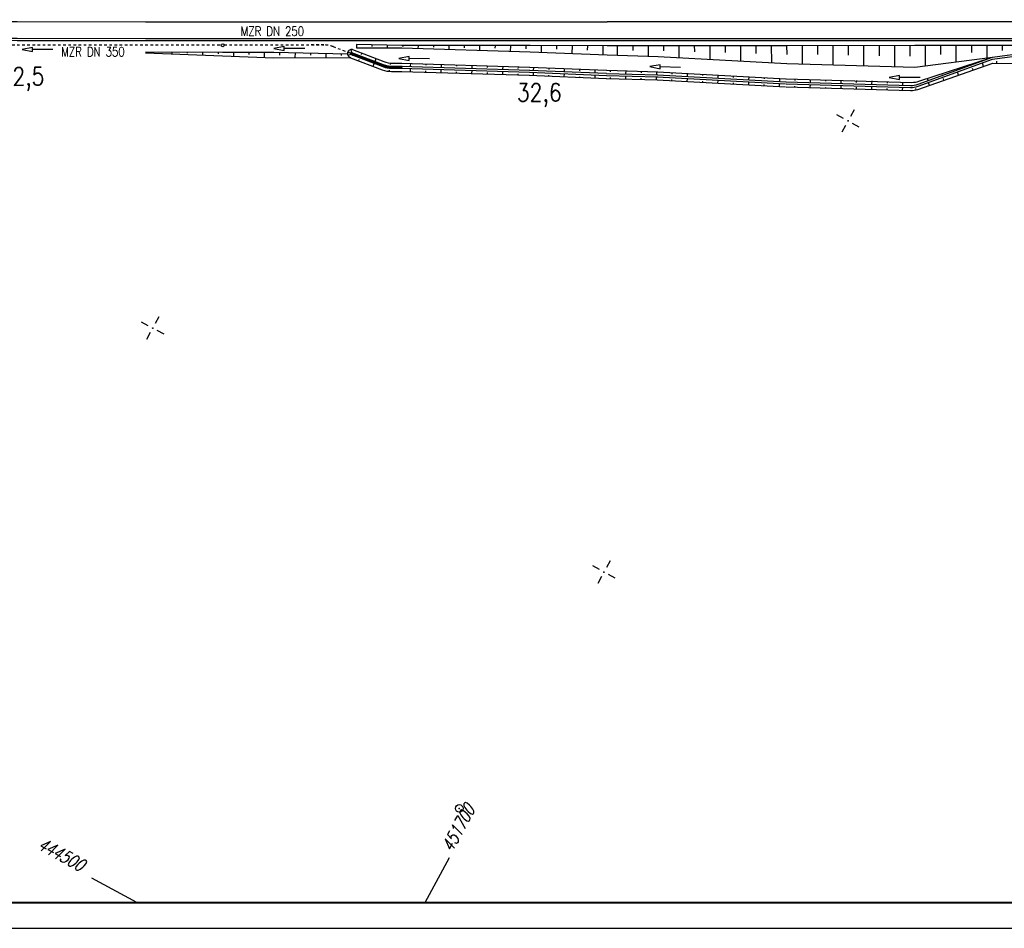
# Model space of a CAD drawing. Extents: x 0 to 1135, y 0 to 420.
# Tile 5 of 74: x 203 to 395, y 0 to 177. Entities that reach past the tile are written whole.
import ezdxf

# ---------------------------------------------------------------- set-up
doc = ezdxf.new("R2010")
doc.units = 0
doc.header["$LTSCALE"] = 2
doc.header["$MEASUREMENT"] = 0
doc.linetypes.add('ACAD_ISO03W100', pattern=[0.5, 0.25, -0.25])
doc.linetypes.add('AUSGEZOGEN', pattern=[0])
doc.layers.get('0').update_dxf_attribs({"color": 8, "linetype": 'AUSGEZOGEN'})
for name, color, linetype in [('Bahnachse', 7, 'CONTINUOUS'), ('BOESCHG', 8, 'AUSGEZOGEN'), ('Boeschungen', 15, 'CONTINUOUS'), ('Gleisachsen', 7, 'CONTINUOUS'), ('GRABEN', 8, 'AUSGEZOGEN'), ('GRENZP', 8, 'AUSGEZOGEN'), ('Kabelanlagen', 15, 'CONTINUOUS'), ('NETZ', 250, 'AUSGEZOGEN'), ('RAHMEN', 250, 'AUSGEZOGEN'), ('Strassen', 15, 'CONTINUOUS'), ('TE', 15, 'CONTINUOUS')]:
    doc.layers.add(name, color=color, linetype=linetype)
doc.styles.add('ROMANS', font='romans.shx', dxfattribs={"width": 0.8})

# ---------------------------------------------------------------- blocks, each defined once
blk = doc.blocks.new('IKR')
at = {"color": 0}
for p, q in [((0, 1), (0, 2.5)), ((-2.5, 0), (-1, 0)), ((1, 0), (2.5, 0)), ((0, -2.5), (0, -1))]:
    blk.add_line(p, q, dxfattribs=at)
blk.add_circle((0, 0), 0.05, dxfattribs=at)
blk.add_point((0, 0), dxfattribs=at)
blk = doc.blocks.new('*X39')
at = {"color": 0, "linetype": 'ByBlock'}
for p, q in [((489405, 11121), (488924, 11601)), ((488938, 11323), (489232, 11617)), ((489152, 11219), (489461, 11528)), ((489924, 10920), (489224, 11620)), ((489381, 11130), (489691, 11439)), ((489611, 11041), (489920, 11350)), ((490443, 10719), (489743, 11419)), ((489840, 10952), (490149, 11261)), ((490070, 10863), (490379, 11173)), ((490963, 10517), (490263, 11217)), ((490299, 10774), (490608, 11084)), ((490528, 10686), (490838, 10995)), ((490758, 10597), (491067, 10906)), ((491482, 10316), (490782, 11016)), ((490987, 10508), (491296, 10817)), ((491216, 10419), (491526, 10728)), ((492001, 10115), (491301, 10815)), ((491446, 10330), (491755, 10640)), ((491675, 10242), (491984, 10551)), ((492521, 9914), (491821, 10614)), ((491905, 10153), (492214, 10462)), ((492134, 10064), (492443, 10373)), ((493040, 9713), (492340, 10413)), ((492363, 9975), (492672, 10284)), ((492593, 9886), (492902, 10195)), ((492822, 9797), (493131, 10107)), ((493559, 9512), (492859, 10212)), ((493051, 9709), (493361, 10018)), ((493281, 9620), (493590, 9929)), ((494079, 9311), (493379, 10011)), ((493510, 9531), (493819, 9840)), ((493739, 9442), (494049, 9751)), ((494598, 9110), (493898, 9810)), ((493969, 9353), (494278, 9662)), ((495117, 8908), (494417, 9608)), ((494198, 9264), (494507, 9574)), ((494428, 9176), (494737, 9485)), ((494657, 9087), (494966, 9396)), ((494886, 8998), (495196, 9307)), ((495599, 8745), (494937, 9407)), ((495116, 8909), (495428, 9222)), ((495348, 8823), (495671, 9146)), ((496016, 8646), (495447, 9215)), ((495591, 8748), (495924, 9081)), ((495844, 8683), (496189, 9028)), ((496392, 8589), (495892, 9089)), ((496109, 8629), (496468, 8988)), ((496738, 8561), (496286, 9013)), ((496387, 8589), (496761, 8963)), ((497061, 8556), (496646, 8971)), ((496680, 8564), (497072, 8956)), ((497380, 8555), (496979, 8956)), ((496990, 8556), (497389, 8955)), ((497699, 8554), (497298, 8955)), ((497307, 8555), (497707, 8954)), ((498018, 8554), (497617, 8955)), ((497625, 8555), (498024, 8954)), ((498337, 8553), (497936, 8954)), ((497942, 8554), (498342, 8953)), ((498655, 8552), (498255, 8953)), ((498260, 8553), (498659, 8952)), ((498947, 8579), (498573, 8952)), ((498577, 8552), (498947, 8922)), ((498892, 8549), (498947, 8604)), ((498947, 8897), (498895, 8949))]:
    blk.add_line(p, q, dxfattribs=at)
blk = doc.blocks.new('GST')
at = {"color": 0}
blk.add_circle((0, 0), 0.75, dxfattribs=at)
blk.add_point((0, 0), dxfattribs=at)

msp = doc.modelspace()

# ---------------------------------------------------------------- linework, layer by layer
at = {"layer": 'BOESCHG'}
for points in [[(410.29, 194.48, -0.000016), (377.98, 194.56, 0.000082), (371.8, 194.57, 0.000005), (348.63, 194.62, 0.000007), (332.46, 194.65, 0.000063), (310.24, 194.7, 0.000078), (292.22, 194.73, 0.00065), (289.2, 194.73, -0.000043), (243.22, 194.69, -0.000446), (237.69, 194.69, -0.000143), (220.39, 194.71)], [(410.29, 193.48, -0.000016), (377.97, 193.56, 0.000082), (371.8, 193.57, 0.000005), (348.63, 193.62, 0.000007), (332.46, 193.65, 0.000063), (310.24, 193.7, 0.000078), (292.22, 193.73, 0.00065), (289.2, 193.73, -0.000043), (243.22, 193.69, -0.000446), (237.69, 193.69, -0.000143), (220.39, 193.71)]]:
    msp.add_lwpolyline(points, format="xyb", dxfattribs=at)
at = {"layer": 'Boeschungen', "linetype": 'Continuous'}
for p, q in [((392.65, 169.89), (402.52, 171.17)), ((317.55, 170.3), (327.52, 170.01)), ((317.55, 170.3), (327.52, 170.01)), ((327.52, 170.01), (352.55, 168.64)), ((327.52, 170.01), (352.55, 168.64)), ((377.54, 167.93), (392.64, 169.89)), ((377.54, 167.93), (392.65, 169.89)), ((392.64, 169.89), (392.66, 169.89)), ((352.55, 168.64), (377.54, 167.93)), ((352.55, 168.64), (377.54, 167.93))]:
    msp.add_line(p, q, dxfattribs=at)
for points in [[(227.55, 170.87), (242.55, 170.85), (252.55, 170.86), (266.92, 170.5)], [(229.7, 170.87), (229.69, 170.77)], [(232.7, 170.9), (232.69, 170.55)], [(235.7, 170.87), (235.69, 170.62)], [(238.7, 170.9), (238.69, 170.3)], [(241.7, 170.87), (241.69, 170.52)], [(244.7, 170.85), (244.68, 170.05)], [(247.7, 170.88), (247.69, 170.38)], [(250.7, 170.85), (250.68, 169.8)], [(253.7, 170.83), (253.69, 170.28)], [(268.69, 172.31), (268.67, 171.66)], [(268.67, 171.66), (277.53, 171.69), (302.56, 170.92), (317.55, 170.3)], [(268.69, 172.41), (277.53, 172.19), (302.54, 172.17), (317.54, 172.15)], [(271.69, 172.24), (271.68, 171.94)], [(274.69, 172.16), (274.67, 171.66)], [(277.69, 172.09), (277.68, 171.89)], [(280.69, 172.06), (280.67, 171.56)], [(283.69, 172.09), (283.68, 171.79)], [(286.69, 172.07), (286.67, 171.42)], [(289.69, 172.09), (289.68, 171.69)], [(292.69, 172.07), (292.67, 171.22)], [(295.69, 172.09), (295.68, 171.59)], [(298.69, 172.07), (298.67, 171.02)], [(301.69, 172.05), (301.68, 171.5)], [(304.69, 172.07), (304.66, 170.82)], [(307.69, 172.05), (307.68, 171.4)], [(310.7, 172.07), (310.66, 170.57)], [(313.7, 172.05), (313.68, 171.25)], [(316.7, 172.08), (316.7, 170.32)], [(317.54, 172.15), (327.52, 172.16), (352.53, 172.14), (377.54, 172.18), (402.55, 172.17), (417.58, 171.83)], [(319.52, 172.15), (319.52, 170.25)], [(322.52, 172.18), (322.55, 171.18)], [(325.52, 172.16), (325.52, 170.11)], [(328.52, 172.18), (328.55, 171.08)], [(331.53, 172.16), (331.52, 169.81)], [(334.53, 172.19), (334.54, 170.88)], [(337.53, 172.16), (337.56, 169.46)], [(340.53, 172.14), (340.54, 170.74)], [(343.53, 172.17), (343.56, 169.16)], [(346.53, 172.14), (346.54, 170.59)], [(349.53, 172.17), (349.55, 168.82)], [(352.53, 172.14), (352.54, 170.39)], [(355.53, 172.17), (355.54, 168.57)], [(358.53, 172.15), (358.54, 170.35)], [(361.53, 172.17), (361.54, 168.42)], [(364.53, 172.15), (364.54, 170.25)], [(367.54, 172.18), (367.54, 168.23)], [(370.54, 172.15), (370.54, 170.15)], [(373.54, 172.18), (373.54, 168.03)], [(376.54, 172.16), (376.54, 170.06)], [(379.54, 172.13), (379.54, 168.18)], [(382.54, 172.16), (382.55, 170.36)], [(385.54, 172.14), (385.51, 168.99)], [(388.54, 172.16), (388.56, 170.76)], [(391.54, 172.14), (391.53, 169.74)], [(394.54, 172.17), (394.52, 171.17)], [(227.54, 170.72), (242.58, 170.15), (252.58, 169.75), (267.54, 169.81)], [(256.7, 170.75), (256.68, 169.75)], [(259.7, 170.68), (259.69, 170.23)], [(262.7, 170.61), (262.68, 169.76)], [(265.7, 170.53), (265.69, 170.18)]]:
    msp.add_lwpolyline(points, dxfattribs=at)
at = {"layer": 'Gleisachsen', "linetype": 'Continuous'}
msp.add_line((317.57, 176.84), (400.55, 176.83), dxfattribs=at)
msp.add_lwpolyline([(25, 176.81), (27.53, 176.81), (52.54, 176.84), (77.55, 176.82), (92.55, 176.8), (102.55, 176.81), (127.56, 176.79), (152.57, 176.77), (167.57, 176.8), (177.58, 176.81), (202.53, 176.79), (227.54, 176.77), (242.55, 176.75), (252.55, 176.76), (277.56, 176.74), (302.56, 176.77), (317.57, 176.75)], dxfattribs=at)
at = {"layer": 'GRABEN', "linetype": 'Continuous'}
msp.add_line((392.66, 169.89), (402.52, 171.17), dxfattribs=at)
at = {"layer": 'Kabelanlagen', "linetype": 'Continuous'}
for p, q in [((317.57, 173.51), (400.56, 173.5)), ((317.57, 173.11), (400.56, 173.1))]:
    msp.add_line(p, q, dxfattribs=at)
for points in [[(25, 173.56), (27.53, 173.56), (52.54, 173.59), (77.55, 173.58), (92.55, 173.56), (102.55, 173.56), (127.56, 173.54), (152.57, 173.53), (167.57, 173.56), (177.58, 173.56), (202.53, 173.54), (227.54, 173.53), (242.55, 173.51), (252.55, 173.51), (277.56, 173.49), (302.56, 173.53), (317.57, 173.51)], [(25, 173.16), (27.53, 173.16), (52.54, 173.19), (77.55, 173.18), (92.55, 173.16), (102.56, 173.16), (127.56, 173.14), (152.57, 173.13), (167.57, 173.16), (177.58, 173.16), (202.53, 173.14), (227.54, 173.13), (242.55, 173.11), (252.55, 173.11), (277.56, 173.09), (302.56, 173.13), (317.57, 173.11)]]:
    msp.add_lwpolyline(points, dxfattribs=at)
at = {"layer": 'NETZ'}
for p, q in [((282.08, 5.02), (286.84, 13.82)), ((225.87, 5.02), (217.07, 9.78))]:
    msp.add_line(p, q, dxfattribs=at)
at = {"layer": 'RAHMEN'}
msp.add_line((0, 0), (950, 0), dxfattribs=at)
at = {"layer": 'RAHMEN', "const_width": 0.35}
msp.add_lwpolyline([(25, 5), (1130, 5), (1130, 415), (25, 415), (25, 5)], dxfattribs=at)
at = {"layer": 'Strassen', "linetype": 'Continuous'}
for p, q in [((267.29, 170.79), (267.01, 170.92)), ((267.75, 170.75), (267.66, 171.35)), ((267.91, 171.33), (274, 169.01)), ((267.61, 170.39), (267, 170.2)), ((267.54, 169.76), (273.7, 167.41)), ((267.72, 170.33), (267.62, 170.38)), ((267.66, 170.36), (273.81, 168.01)), ((267.74, 170.75), (273.89, 168.41)), ((269.11, 169.16), (269.22, 169.42)), ((269.63, 170.41), (269.73, 170.64)), ((272.3, 169.02), (272.53, 169.57)), ((378.14, 164.19), (392.67, 169.49)), ((378.15, 164.6), (392.65, 169.89)), ((378.29, 165.15), (392.64, 169.89)), ((392.67, 169.49), (402.57, 170.77)), ((271.92, 168.09), (272.15, 168.65)), ((275.09, 167.1), (275.13, 167.35)), ((275.31, 168.45), (275.35, 168.7)), ((275.5, 167.08), (277.54, 167.09)), ((275.61, 167.69), (277.54, 167.69)), ((275.68, 168.09), (277.54, 168.09)), ((275.79, 168.69), (277.54, 168.69)), ((277.39, 167.09), (302.42, 166.33)), ((277.4, 167.69), (302.44, 166.93)), ((277.42, 168.09), (302.45, 167.33)), ((277.43, 168.69), (302.47, 167.93)), ((279.2, 167.1), (279.22, 167.64)), ((279.23, 168.04), (279.26, 168.7)), ((282.2, 166.99), (282.21, 167.22)), ((282.24, 168.27), (282.26, 168.59)), ((285.2, 166.88), (285.22, 167.45)), ((285.23, 167.85), (285.25, 168.48)), ((288.19, 166.77), (288.2, 167.02)), ((288.24, 168.11), (288.25, 168.37)), ((291.19, 166.66), (291.21, 167.27)), ((291.23, 167.67), (291.25, 168.26)), ((294.24, 167.86), (294.25, 168.15)), ((297.19, 166.45), (297.21, 167.09)), ((297.23, 167.49), (297.25, 168.04)), ((300.23, 167.65), (300.24, 167.93)), ((302.42, 167.33), (317.41, 166.71)), ((302.44, 167.93), (317.43, 167.31)), ((303.22, 167.29), (303.24, 167.83)), ((306.23, 167.47), (306.24, 167.72)), ((309.22, 167.05), (309.24, 167.61)), ((312.23, 167.19), (312.24, 167.5)), ((315.21, 166.8), (315.23, 167.39)), ((317.46, 167.3), (327.43, 167.01)), ((318.22, 167.03), (318.23, 167.28)), ((321.21, 166.59), (321.23, 167.19)), ((324.22, 166.83), (324.23, 167.1)), ((327.21, 166.41), (327.23, 167.02)), ((327.36, 167.01), (352.38, 165.65)), ((378.1, 163.57), (392.75, 168.66)), ((385.76, 167.37), (385.7, 167.6)), ((386.03, 166.33), (385.86, 167.01)), ((388.59, 168.41), (388.55, 168.54)), ((388.88, 167.32), (388.78, 167.67)), ((390.93, 168.03), (390.74, 168.78)), ((294.19, 166.55), (294.2, 166.88)), ((300.19, 166.34), (300.2, 166.63)), ((302.37, 166.33), (317.36, 165.71)), ((302.4, 166.93), (317.39, 166.31)), ((303.19, 166.29), (303.21, 166.89)), ((306.18, 166.12), (306.19, 166.35)), ((309.18, 166.01), (309.2, 166.65)), ((312.18, 165.9), (312.19, 166.11)), ((315.18, 165.79), (315.2, 166.4)), ((317.41, 165.7), (327.39, 165.41)), ((317.43, 166.3), (327.4, 166.01)), ((317.44, 166.7), (327.42, 166.41)), ((318.17, 165.68), (318.18, 165.9)), ((321.17, 165.59), (321.19, 166.19)), ((324.17, 165.5), (324.18, 165.78)), ((327.17, 165.41), (327.19, 166.01)), ((327.27, 165.41), (352.3, 164.05)), ((327.3, 166.01), (352.33, 164.65)), ((327.33, 166.41), (352.35, 165.05)), ((330.16, 165.2), (330.18, 165.53)), ((330.21, 166.53), (330.23, 166.85)), ((333.16, 165.09), (333.18, 165.69)), ((333.2, 166.09), (333.22, 166.69)), ((336.16, 164.93), (336.17, 165.15)), ((336.21, 166.31), (336.22, 166.53)), ((339.15, 164.71), (339.18, 165.37)), ((339.19, 165.77), (339.21, 166.31)), ((342.2, 165.92), (342.21, 166.2)), ((345.18, 165.44), (345.21, 166.04)), ((348.19, 165.66), (348.2, 165.84)), ((351.18, 165.11), (351.2, 165.73)), ((352.46, 165.64), (376.92, 164.95)), ((354.19, 165.34), (354.2, 165.62)), ((357.17, 164.91), (357.19, 165.51)), ((360.18, 165.16), (360.19, 165.42)), ((363.17, 164.74), (363.19, 165.34)), ((366.18, 164.93), (366.19, 165.32)), ((369.17, 164.57), (369.19, 165.22)), ((372.18, 164.79), (372.19, 165.11)), ((380.1, 165.31), (379.99, 165.71)), ((382.89, 166.48), (382.85, 166.65)), ((383.19, 165.34), (383.1, 165.69)), ((342.15, 164.6), (342.16, 164.88)), ((345.15, 164.44), (345.17, 165.04)), ((348.14, 164.24), (348.15, 164.52)), ((351.14, 164.13), (351.16, 164.71)), ((352.41, 164.05), (376.67, 163.35)), ((352.43, 164.64), (376.66, 163.95)), ((352.44, 165.04), (376.67, 164.35)), ((354.14, 164.02), (354.15, 164.23)), ((357.14, 163.91), (357.16, 164.51)), ((360.13, 163.83), (360.14, 164.04)), ((363.13, 163.74), (363.16, 164.34)), ((366.13, 163.65), (366.14, 163.99)), ((366.18, 164.93), (366.18, 164.99)), ((369.13, 163.62), (369.15, 164.17)), ((372.13, 163.51), (372.14, 163.78)), ((375.13, 163.4), (375.15, 164)), ((375.17, 164.4), (375.19, 165)), ((377.62, 164.83), (377.6, 164.99)), ((377.77, 163.47), (377.74, 163.75)), ((380.35, 164.36), (380.19, 164.94))]:
    msp.add_line(p, q, dxfattribs=at)
for points in [[(282.94, 169.55), (278.94, 169.59), (278.95, 169.99), (276.94, 169.62), (278.94, 169.19), (278.94, 169.59)], [(393.51, 168.59), (393.52, 169.11)], [(331.86, 167.85), (327.86, 167.97), (327.87, 168.37), (325.86, 168.03), (327.85, 167.57), (327.86, 167.97)], [(392.75, 168.66), (417.6, 168.55)], [(378.54, 165.92), (374.54, 165.9), (374.54, 166.3), (372.54, 165.89), (374.54, 165.5), (374.54, 165.9)]]:
    msp.add_lwpolyline(points, dxfattribs=at)
for centre, radius, start, end in [((267.72, 170.56), 0.8, 76.1936, 166.3165), ((267.72, 170.56), 0.8, 166.3165, 256.1936), ((267.72, 170.56), 0.2, 76.1936, 166.3165), ((267.72, 170.56), 0.2, 166.3165, 256.1936), ((275.78, 173.69), 5, 249.146, 270.1936), ((275.48, 172.08), 5, 249.146, 270.1936), ((275.59, 172.69), 5, 249.146, 270.1936), ((275.67, 173.09), 5, 249.146, 270.1936), ((377.04, 168.95), 4, 268.3673, 288.2822), ((376.77, 167.95), 4, 268.3673, 290.0222), ((376.78, 168.35), 4, 268.3673, 290.0643), ((376.79, 167.35), 4, 268.3673, 289.1475)]:
    msp.add_arc(centre, radius, start, end, dxfattribs=at)
at = {"layer": 'TE', "linetype": 'ACAD_ISO03W100'}
for p, q in [((262.32, 172.25), (259.74, 172.25)), ((264.11, 171.92), (267.53, 170.62))]:
    msp.add_line(p, q, dxfattribs=at)
for points in [[(167.92, 172.23), (177.56, 172.23), (202.52, 172.27), (227.53, 172.26), (242.32, 172.24)], [(242.91, 172.24), (262.32, 172.25)]]:
    msp.add_lwpolyline(points, dxfattribs=at)
at = {"layer": 'TE', "linetype": 'Continuous'}
for points in [[(209.52, 171.38), (205.52, 171.36), (205.52, 171.76), (203.52, 171.35), (205.52, 170.96), (205.52, 171.36)], [(258.6, 171.56), (254.6, 171.54), (254.6, 171.94), (252.6, 171.53), (254.6, 171.14), (254.6, 171.54)]]:
    msp.add_lwpolyline(points, dxfattribs=at)
msp.add_circle((242.61, 172.19), 0.3, dxfattribs=at)
at = {"layer": 'TE', "linetype": 'ACAD_ISO03W100'}
msp.add_arc((262.33, 167.25), 5, 69.146, 90.0286, dxfattribs=at)

# ---------------------------------------------------------------- block references
at = {"layer": 'GRENZP'}
msp.add_blockref('GST', (288.72, 23.38), dxfattribs=at)
at = {"layer": 'NETZ', "rotation": 151.5965}
for p in [(364.5, 157.42), (228.97, 117.03), (316.93, 69.46)]:
    msp.add_blockref('IKR', p, dxfattribs=at)
at = {"layer": 'Strassen', "linetype": 'Continuous', "xscale": 0.001000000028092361, "yscale": 0.0009999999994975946, "zscale": 0.001, "rotation": 0.3165315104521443}
msp.add_blockref('*X39', (-221.29, 156.38), dxfattribs=at)

# ---------------------------------------------------------------- texts
at = {"layer": 'Bahnachse', "linetype": 'Continuous', "style": 'ROMANS', "width": 0.8337}
for s, oblique, p in [('32,5', 0, (199.12, 164.35)), ('32,6', 360, (299.94, 161.21))]:
    msp.add_text(s, height=3.5, rotation=0.3165, dxfattribs=dict(at, oblique=oblique)).set_placement(p)
at = {"layer": 'NETZ', "style": 'ROMANS', "oblique": 16.6, "width": 0.75}
for s, rotation, p in [('451700', 61.5965, (287.31, 14.7)), ('444500', 331.5965, (206.3, 15.6))]:
    msp.add_text(s, height=2.5, rotation=rotation, dxfattribs=at).set_placement(p)
at = {"layer": 'TE', "linetype": 'Continuous', "style": 'ROMANS', "width": 0.8}
for s, oblique, p in [('MZR DN 250', 0, (246.12, 174.02)), ('MZR DN 350', 360, (211.15, 170.02))]:
    msp.add_text(s, height=1.8, rotation=359.9962, dxfattribs=dict(at, oblique=oblique)).set_placement(p)

doc.saveas('drawing.dxf')
